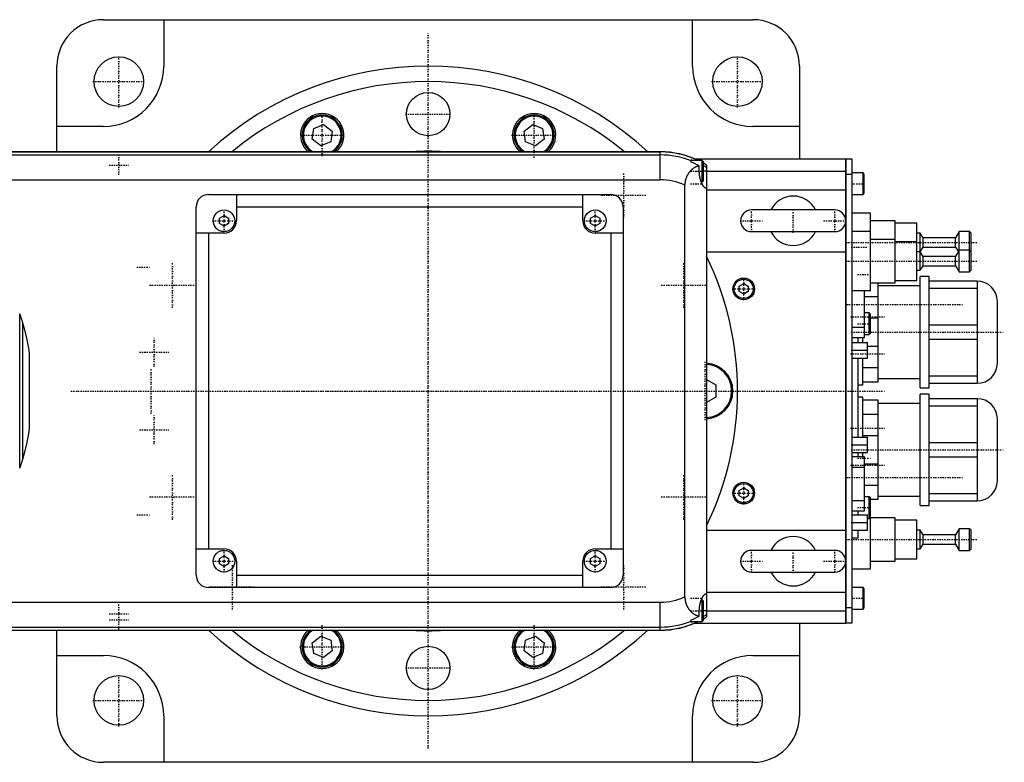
# Model space of a CAD drawing. Extents: x -706 to 186, y -120 to 120.
# Tile 5 of 5: x -132 to 186, y -120 to 120. Entities that reach past the tile are written whole.
import ezdxf

# ---------------------------------------------------------------- set-up
doc = ezdxf.new("R2010")
doc.units = 0
doc.linetypes.add('CENTER', pattern=[1.5, 0.45, -0.5, 0.05, -0.5])
doc.layers.add('AM_0', color=7, linetype='CONTINUOUS')
doc.layers.add('AM_7', color=7, linetype='CENTER')

msp = doc.modelspace()

# ---------------------------------------------------------------- linework, layer by layer
at = {"layer": 'AM_0', "color": 7, "linetype": 'CONTINUOUS'}
for p, q in [((-105, 120), (105, 120)), ((-85.5, 120), (-85.5, 105)), ((85.5, 105), (85.5, 120)), ((-120, 77.32), (-120, 105)), ((120, 105), (120, 75)), ((-37, 84.8), (-33.8, 86.12)), ((-33.8, 86.12), (-31.05, 84.01)), ((31.05, 84.01), (33.8, 86.12)), ((33.8, 86.12), (37, 84.8)), ((-105, 85.5), (-120, 85.5)), ((-37.45, 81.36), (-37, 84.8)), ((-31.05, 84.01), (-31.5, 80.58)), ((31.5, 80.58), (31.05, 84.01)), ((37, 84.8), (37.45, 81.36)), ((120, 85.5), (105, 85.5)), ((-34.7, 79.25), (-37.45, 81.36)), ((-31.5, 80.58), (-34.7, 79.25)), ((34.7, 79.25), (31.5, 80.58)), ((37.45, 81.36), (34.7, 79.25)), ((75, 77.32), (-190.79, 77.32)), ((-190.6, 77.28), (75, 77.28)), ((75, 68.3), (75, 77.32)), ((-186.5, 76.29), (75, 76.29)), ((85, 73.97), (85, 74.75)), ((88.6, 74.5), (85, 74.5)), ((86.23, 75), (135, 75)), ((89, 74.1), (88.6, 74.5)), ((88.6, 67.5), (88.6, 74.5)), ((89, 67.9), (89, 74.1)), ((135, -75), (135, 75)), ((135, 74.95), (135.05, 74.95)), ((135.05, 75), (137, 75)), ((135.05, 75), (135.05, -75)), ((137, 75), (137, -75)), ((87.65, 71), (87.65, 72.74)), ((90, 71), (89, 71)), ((90, 73.02), (90, -73.02)), ((90, 71), (135, 71)), ((140.6, 70.5), (137, 70.5)), ((141, 70.1), (140.6, 70.5)), ((140.6, 63.5), (140.6, 70.5)), ((141, 63.9), (141, 70.1)), ((-167.3, 68.3), (75, 68.3)), ((88.31, 67.5), (88.6, 67.5)), ((88.6, 67.5), (89, 67.9)), ((135, 69.95), (135.05, 69.95)), ((137, 70), (135.05, 70)), ((83, -66.56), (83, 66.56)), ((90, 65), (135, 65)), ((140.6, 63.5), (141, 63.9)), ((-71, 63.5), (59, 63.5)), ((-62, 63.5), (-62, 55)), ((50, 55), (50, 63.5)), ((137, 63.5), (140.6, 63.5)), ((-75, -59.5), (-75, 59.5)), ((-62, 59.5), (50, 59.5)), ((63, 59.5), (63, -59.5)), ((131.5, 58.5), (104.5, 58.5)), ((143, 57.5), (137, 57.5)), ((143, 32.5), (143, 57.5)), ((-67.5, 55.87), (-66, 56.73)), ((-67.5, 54.13), (-67.5, 55.87)), ((-66, 53.27), (-67.5, 54.13)), ((-66, 56.73), (-64.5, 55.87)), ((-64.5, 54.13), (-66, 53.27)), ((-64.5, 55.87), (-64.5, 54.13)), ((52.5, 55.87), (54, 56.73)), ((52.5, 54.13), (52.5, 55.87)), ((54, 53.27), (52.5, 54.13)), ((54, 56.73), (55.5, 55.87)), ((55.5, 54.13), (54, 53.27)), ((55.5, 55.87), (55.5, 54.13)), ((151, 55), (143, 55)), ((151, 35), (151, 55)), ((158, 54.25), (151, 54.25)), ((158, 35.75), (158, 54.25)), ((-66, 51), (-75, 51)), ((-71, 51), (-71, -51)), ((63, 51), (54, 51)), ((59, 51), (59, -51)), ((104.5, 51.5), (131.5, 51.5)), ((143, 51.5), (137, 51.5)), ((159.1, 51), (158, 51)), ((160, 49.5), (159.1, 51)), ((159.1, 39), (159.1, 51)), ((171.7, 51.5), (170.5, 49.5)), ((175, 51.5), (171.7, 51.5)), ((171.7, 38.5), (171.7, 51.5)), ((175.5, 51), (175, 51.5)), ((175, 38.5), (175, 51.5)), ((175.5, 39), (175.5, 51)), ((151, 49), (143, 49)), ((158, 48.25), (151, 48.25)), ((170.5, 49.5), (160, 49.5)), ((160, 46.5), (160, 49.5)), ((170.5, 46.5), (170.5, 49.5)), ((90, 45), (135, 45)), ((159.1, 45), (158, 45)), ((159.1, 45), (160, 46.5)), ((160, 43.5), (159.1, 45)), ((160, 46.5), (170.5, 46.5)), ((170.5, 46.5), (171.4, 45)), ((171.7, 45.5), (170.5, 43.5)), ((175, 45.5), (171.7, 45.5)), ((175.5, 45), (175, 45.5)), ((170.5, 43.5), (160, 43.5)), ((160, 40.5), (160, 43.5)), ((170.5, 40.5), (170.5, 43.5)), ((158, 39), (159.1, 39)), ((159.1, 39), (160, 40.5)), ((160, 40.5), (170.5, 40.5)), ((170.5, 40.5), (171.7, 38.5)), ((171.7, 38.5), (175, 38.5)), ((175, 38.5), (175.5, 39)), ((151, 35.75), (158, 35.75)), ((162, 37), (159, 37)), ((159, 1), (159, 37)), ((162, 1), (162, 37)), ((177.5, 35.5), (162, 35.5)), ((177.5, 35.5), (177.5, 2.5)), ((100.5, 33.87), (102, 34.73)), ((100.5, 32.13), (100.5, 33.87)), ((102, 31.27), (100.5, 32.13)), ((102, 34.73), (103.5, 33.87)), ((103.5, 32.13), (102, 31.27)), ((103.5, 33.87), (103.5, 32.13)), ((137, 32.5), (143, 32.5)), ((141.1, 17.26), (141.1, 32.5)), ((143, 35), (151, 35)), ((145.5, 3), (145.5, 35)), ((159, 34), (145.5, 34)), ((162, 33.2), (177.5, 33.2)), ((141.1, 30.49), (145.5, 30.49)), ((184, 9), (184, 29)), ((-132.05, -24.97), (-132.05, 24.97)), ((142.6, 25.25), (141.1, 25.25)), ((143, 24.85), (142.6, 25.25)), ((142.6, 18.25), (142.6, 25.25)), ((143, 18.65), (143, 24.85)), ((145.5, 23.51), (143, 23.51)), ((-131.05, -21.74), (-131.05, 21.74)), ((137, 20.66), (141.1, 20.66)), ((177.5, 21.3), (162, 21.3)), ((137, 17.26), (141.1, 17.26)), ((139, 15.67), (139, 17.27)), ((140.5, 15.65), (140.5, 17.26)), ((141.1, 18.25), (142.6, 18.25)), ((142.6, 18.25), (143, 18.65)), ((162, 16.7), (177.5, 16.7)), ((137, 15.65), (142, 15.65)), ((137, 13.15), (142, 13.15)), ((142, 10.65), (142, 15.65)), ((142, 14.49), (145.5, 14.49)), ((-128.96, 12.26), (-128.96, -12.26)), ((137, 10.65), (142, 10.65)), ((139, -14.91), (139, 10.66)), ((140.5, 2), (140.5, 10.65)), ((145.5, 7.51), (140.5, 7.51)), ((90, 3.75), (93, 2.02)), ((145.5, 4), (159, 4)), ((177.5, 4.8), (162, 4.8)), ((93, 2.02), (93, -2.02)), ((139, 2), (140.5, 2)), ((140.5, 3), (145.5, 3)), ((159, 1), (162, 1)), ((162, 2.5), (177.5, 2.5)), ((93, -2.02), (90, -3.75)), ((140.5, -2), (139, -2)), ((140.5, -14.9), (140.5, -2)), ((145.5, -3), (140.5, -3)), ((145.5, -35), (145.5, -3)), ((162, -1), (159, -1)), ((159, -37), (159, -1)), ((162, -37), (162, -1)), ((177.5, -2.5), (162, -2.5)), ((177.5, -2.5), (177.5, -35.5)), ((159, -4), (145.5, -4)), ((162, -4.8), (177.5, -4.8)), ((140.5, -7.51), (145.5, -7.51)), ((184, -29), (184, -9)), ((137, -14.9), (142, -14.9)), ((145.5, -14.49), (140.5, -14.49)), ((142, -19.9), (142, -14.9)), ((137, -17.4), (142, -17.4)), ((177.5, -16.7), (162, -16.7)), ((137, -19.9), (142, -19.9)), ((141.1, -21.26), (137, -21.26)), ((139, -21.28), (139, -19.9)), ((140.5, -21.26), (140.5, -19.9)), ((141.1, -38.74), (141.1, -21.26)), ((162, -21.3), (177.5, -21.3)), ((137, -24.66), (141.1, -24.66)), ((141.1, -23.51), (145.5, -23.51)), ((100.5, -32.13), (102, -31.27)), ((102, -31.27), (103.5, -32.13)), ((145.5, -30.49), (141.1, -30.49)), ((100.5, -33.87), (100.5, -32.13)), ((102, -34.73), (100.5, -33.87)), ((103.5, -33.87), (102, -34.73)), ((103.5, -32.13), (103.5, -33.87)), ((142.6, -34.17), (141.1, -34.17)), ((143, -34.57), (142.6, -34.17)), ((142.6, -41.17), (142.6, -34.17)), ((143, -57.5), (143, -34.57)), ((143, -35), (145.5, -35)), ((145.5, -34), (159, -34)), ((177.5, -33.2), (162, -33.2)), ((137, -35.34), (141.1, -35.34)), ((159, -37), (162, -37)), ((162, -35.5), (177.5, -35.5)), ((137, -38.74), (141.1, -38.74)), ((137, -40), (142, -40)), ((139, -40.03), (139, -38.78)), ((142, -45), (142, -40)), ((142, -41.17), (142.6, -41.17)), ((142.6, -41.17), (143, -40.77)), ((151, -41), (143, -41)), ((151, -55), (151, -41)), ((137, -42.5), (142, -42.5)), ((158, -41.75), (151, -41.75)), ((158, -54.25), (158, -41.75)), ((171.7, -44.5), (170.5, -46.5)), ((175, -44.5), (171.7, -44.5)), ((171.7, -51.5), (171.7, -44.5)), ((175.5, -45), (175, -44.5)), ((175, -51.5), (175, -44.5)), ((90, -45), (135, -45)), ((137, -45), (142, -45)), ((137, -47.5), (139, -47.5)), ((139, -47.5), (139, -45.04)), ((159.1, -45), (158, -45)), ((160, -46.5), (159.1, -45)), ((159.1, -51), (159.1, -45)), ((170.5, -46.5), (160, -46.5)), ((160, -49.5), (160, -46.5)), ((170.5, -49.5), (170.5, -46.5)), ((175.5, -51), (175.5, -45)), ((159.1, -51), (160, -49.5)), ((160, -49.5), (170.5, -49.5)), ((170.5, -49.5), (171.7, -51.5)), ((-75, -51), (-66, -51)), ((-67.5, -54.13), (-66, -53.27)), ((-66, -53.27), (-64.5, -54.13)), ((52.5, -54.13), (54, -53.27)), ((54, -51), (63, -51)), ((54, -53.27), (55.5, -54.13)), ((131.5, -51.5), (104.5, -51.5)), ((158, -51), (159.1, -51)), ((171.7, -51.5), (175, -51.5)), ((175, -51.5), (175.5, -51)), ((-67.5, -55.87), (-67.5, -54.13)), ((-66, -56.73), (-67.5, -55.87)), ((-64.5, -55.87), (-66, -56.73)), ((-64.5, -54.13), (-64.5, -55.87)), ((-62, -55), (-62, -63.5)), ((50, -63.5), (50, -55)), ((52.5, -55.87), (52.5, -54.13)), ((54, -56.73), (52.5, -55.87)), ((55.5, -55.87), (54, -56.73)), ((55.5, -54.13), (55.5, -55.87)), ((143, -55), (151, -55)), ((151, -54.25), (158, -54.25)), ((-62, -59.5), (50, -59.5)), ((104.5, -58.5), (131.5, -58.5)), ((137, -57.5), (143, -57.5)), ((59, -63.5), (-71, -63.5)), ((140.6, -63.5), (137, -63.5)), ((141, -63.9), (140.6, -63.5)), ((140.6, -70.5), (140.6, -63.5)), ((90, -65), (135, -65)), ((141, -70.1), (141, -63.9)), ((-167.3, -68.3), (75, -68.3)), ((75, -77.32), (75, -68.3)), ((88.6, -67.5), (88.31, -67.5)), ((89, -67.9), (88.6, -67.5)), ((88.6, -74.5), (88.6, -67.5)), ((89, -74.1), (89, -67.9)), ((135, -69.95), (135.05, -69.95)), ((135.05, -70), (137, -70)), ((87.65, -72.74), (87.65, -71)), ((90, -71), (89, -71)), ((90, -71), (135, -71)), ((137, -70.5), (140.6, -70.5)), ((140.6, -70.5), (141, -70.1)), ((-186.5, -76.29), (75, -76.29)), ((85, -74.75), (85, -73.97)), ((85, -74.5), (88.6, -74.5)), ((86.23, -75), (135, -75)), ((88.6, -74.5), (89, -74.1)), ((120, -75), (120, -105)), ((135, -74.95), (135.05, -74.95)), ((137, -75), (135.05, -75)), ((-190.79, -77.32), (75, -77.32)), ((-190.6, -77.28), (75, -77.28)), ((-120, -105), (-120, -77.32)), ((-37.45, -81.36), (-34.7, -79.25)), ((-34.7, -79.25), (-31.5, -80.58)), ((31.5, -80.58), (34.7, -79.25)), ((34.7, -79.25), (37.45, -81.36)), ((-37, -84.8), (-37.45, -81.36)), ((-31.5, -80.58), (-31.05, -84.01)), ((31.05, -84.01), (31.5, -80.58)), ((37.45, -81.36), (37, -84.8)), ((-120, -85.5), (-105, -85.5)), ((-33.8, -86.12), (-37, -84.8)), ((-31.05, -84.01), (-33.8, -86.12)), ((33.8, -86.12), (31.05, -84.01)), ((37, -84.8), (33.8, -86.12)), ((105, -85.5), (120, -85.5)), ((-85.5, -105), (-85.5, -120)), ((85.5, -120), (85.5, -105)), ((105, -120), (-105, -120))]:
    msp.add_line(p, q, dxfattribs=at)
for points in [[(87.65, 72.74, 0), (87.62, 72.74, 0), (87.57, 72.73, 0), (87.52, 72.72, 0), (87.49, 72.72, 0), (87.46, 72.71, 0), (87.41, 72.7, 0), (87.35, 72.69, 0), (87.3, 72.68, 0), (87.24, 72.66, 0), (87.19, 72.65, 0), (87.16, 72.64, 0), (87.13, 72.63, 0), (87.07, 72.61, 0), (87.02, 72.6, 0), (86.96, 72.58, 0), (86.9, 72.56, 0), (86.85, 72.54, 0), (86.82, 72.52, 0), (86.79, 72.51, 0), (86.73, 72.49, 0), (86.67, 72.46, 0), (86.64, 72.45, 0), (86.62, 72.44, 0), (86.56, 72.41, 0), (86.5, 72.39, 0), (86.47, 72.37, 0), (86.44, 72.36, 0), (86.38, 72.33, 0), (86.33, 72.3, 0), (86.27, 72.27, 0), (86.21, 72.23, 0), (86.15, 72.2, 0), (86.12, 72.18, 0), (86.1, 72.17, 0), (86.04, 72.13, 0), (85.98, 72.1, 0), (85.92, 72.06, 0), (85.87, 72.02, 0), (85.81, 71.98, 0), (85.78, 71.96, 0), (85.75, 71.94, 0), (85.69, 71.9, 0), (85.64, 71.86, 0), (85.58, 71.82, 0), (85.52, 71.78, 0), (85.47, 71.73, 0), (85.44, 71.71, 0), (85.41, 71.69, 0), (85.36, 71.64, 0), (85.3, 71.6, 0), (85.25, 71.55, 0), (85.19, 71.5, 0), (85.14, 71.45, 0), (85.11, 71.43, 0), (85.08, 71.4, 0), (85.03, 71.35, 0), (84.97, 71.3, 0), (84.92, 71.25, 0), (84.87, 71.19, 0), (84.81, 71.14, 0), (84.79, 71.11, 0), (84.76, 71.08, 0), (84.71, 71.03, 0), (84.66, 70.97, 0), (84.63, 70.94, 0), (84.6, 70.91, 0), (84.55, 70.85, 0), (84.5, 70.79, 0), (84.48, 70.76, 0), (84.45, 70.73, 0), (84.4, 70.67, 0), (84.35, 70.6, 0), (84.3, 70.54, 0), (84.25, 70.47, 0), (84.2, 70.41, 0), (84.18, 70.37, 0), (84.16, 70.34, 0), (84.11, 70.27, 0), (84.06, 70.2, 0), (84.02, 70.13, 0), (83.97, 70.06, 0), (83.93, 69.99, 0), (83.9, 69.95, 0), (83.88, 69.91, 0), (83.84, 69.84, 0), (83.8, 69.76, 0), (83.75, 69.69, 0), (83.71, 69.61, 0), (83.67, 69.53, 0), (83.66, 69.5, 0), (83.64, 69.46, 0), (83.6, 69.38, 0), (83.56, 69.3, 0), (83.53, 69.22, 0), (83.49, 69.13, 0), (83.46, 69.05, 0), (83.44, 69.01, 0), (83.43, 68.97, 0), (83.39, 68.89, 0), (83.36, 68.8, 0), (83.34, 68.72, 0), (83.31, 68.63, 0), (83.28, 68.54, 0), (83.27, 68.5, 0), (83.25, 68.46, 0), (83.23, 68.37, 0), (83.21, 68.28, 0), (83.2, 68.23, 0), (83.18, 68.19, 0), (83.16, 68.1, 0), (83.14, 68.01, 0), (83.13, 67.96, 0), (83.13, 67.91, 0), (83.11, 67.82, 0), (83.09, 67.73, 0), (83.08, 67.64, 0), (83.06, 67.55, 0), (83.05, 67.45, 0), (83.05, 67.41, 0), (83.04, 67.36, 0), (83.03, 67.27, 0), (83.02, 67.17, 0), (83.02, 67.08, 0), (83.01, 66.99, 0), (83.01, 66.89, 0), (83.01, 66.85, 0), (83, 66.8, 0), (83, 66.7, 0), (83, 66.61, 0), (83, 66.56, 0)], [(89.8, 65.5, 0), (89.79, 65.5, 0), (89.77, 65.5, 0), (89.75, 65.5, 0), (89.74, 65.5, 0), (89.73, 65.51, 0), (89.71, 65.51, 0), (89.7, 65.52, 0), (89.68, 65.52, 0), (89.66, 65.53, 0), (89.63, 65.54, 0), (89.62, 65.55, 0), (89.61, 65.55, 0), (89.59, 65.56, 0), (89.57, 65.57, 0), (89.55, 65.59, 0), (89.53, 65.6, 0), (89.5, 65.62, 0), (89.49, 65.63, 0), (89.48, 65.64, 0), (89.46, 65.65, 0), (89.43, 65.67, 0), (89.42, 65.68, 0), (89.41, 65.69, 0), (89.39, 65.72, 0), (89.36, 65.74, 0), (89.35, 65.75, 0), (89.34, 65.76, 0), (89.31, 65.79, 0), (89.29, 65.81, 0), (89.26, 65.84, 0), (89.24, 65.87, 0), (89.21, 65.9, 0), (89.2, 65.92, 0), (89.18, 65.93, 0), (89.16, 65.96, 0), (89.13, 66, 0), (89.11, 66.03, 0), (89.08, 66.06, 0), (89.05, 66.1, 0), (89.04, 66.12, 0), (89.03, 66.14, 0), (89, 66.17, 0), (88.97, 66.21, 0), (88.95, 66.25, 0), (88.92, 66.29, 0), (88.89, 66.34, 0), (88.88, 66.36, 0), (88.87, 66.38, 0), (88.84, 66.42, 0), (88.81, 66.47, 0), (88.79, 66.51, 0), (88.76, 66.56, 0), (88.73, 66.6, 0), (88.72, 66.63, 0), (88.71, 66.65, 0), (88.68, 66.7, 0), (88.66, 66.75, 0), (88.63, 66.8, 0), (88.6, 66.85, 0), (88.58, 66.9, 0), (88.57, 66.93, 0), (88.55, 66.95, 0), (88.53, 67, 0), (88.5, 67.06, 0), (88.49, 67.08, 0), (88.48, 67.11, 0), (88.45, 67.16, 0), (88.43, 67.22, 0), (88.42, 67.25, 0), (88.41, 67.28, 0), (88.38, 67.33, 0), (88.36, 67.39, 0), (88.33, 67.45, 0), (88.31, 67.51, 0), (88.28, 67.57, 0), (88.27, 67.6, 0), (88.26, 67.63, 0), (88.24, 67.69, 0), (88.21, 67.76, 0), (88.19, 67.82, 0), (88.17, 67.89, 0), (88.15, 67.95, 0), (88.13, 67.99, 0), (88.12, 68.02, 0), (88.1, 68.09, 0), (88.08, 68.16, 0), (88.06, 68.23, 0), (88.04, 68.3, 0), (88.02, 68.37, 0), (88.01, 68.41, 0), (88, 68.44, 0), (87.98, 68.52, 0), (87.96, 68.59, 0), (87.94, 68.66, 0), (87.92, 68.74, 0), (87.9, 68.81, 0), (87.89, 68.85, 0), (87.88, 68.89, 0), (87.87, 68.96, 0), (87.85, 69.04, 0), (87.84, 69.12, 0), (87.82, 69.2, 0), (87.81, 69.27, 0), (87.8, 69.31, 0), (87.79, 69.35, 0), (87.78, 69.43, 0), (87.77, 69.51, 0), (87.76, 69.55, 0), (87.75, 69.59, 0), (87.74, 69.67, 0), (87.73, 69.75, 0), (87.73, 69.79, 0), (87.72, 69.83, 0), (87.71, 69.91, 0), (87.7, 69.99, 0), (87.69, 70.07, 0), (87.69, 70.15, 0), (87.68, 70.24, 0), (87.68, 70.28, 0), (87.67, 70.32, 0), (87.67, 70.4, 0), (87.66, 70.48, 0), (87.66, 70.56, 0), (87.66, 70.64, 0), (87.65, 70.72, 0), (87.65, 70.76, 0), (87.65, 70.8, 0), (87.65, 70.88, 0), (87.65, 70.96, 0), (87.65, 71, 0)], [(90, 65.59, 0), (89.97, 65.56, 0), (89.9, 65.52, 0), (89.84, 65.5, 0), (89.8, 65.5, 0)], [(-132.05, 24.97, 0), (-132.02, 24.88, 0), (-131.96, 24.69, 0), (-131.89, 24.5, 0), (-131.86, 24.4, 0), (-131.83, 24.3, 0), (-131.77, 24.11, 0), (-131.71, 23.91, 0), (-131.64, 23.71, 0), (-131.58, 23.51, 0), (-131.52, 23.32, 0), (-131.49, 23.22, 0), (-131.46, 23.12, 0), (-131.4, 22.93, 0), (-131.34, 22.74, 0), (-131.29, 22.56, 0), (-131.24, 22.38, 0), (-131.21, 22.28, 0), (-131.2, 22.26, 0), (-131.19, 22.23, 0), (-131.19, 22.21, 0), (-131.18, 22.2, 0), (-131.17, 22.17, 0), (-131.17, 22.14, 0), (-131.16, 22.12, 0), (-131.16, 22.11, 0), (-131.15, 22.08, 0), (-131.14, 22.05, 0), (-131.14, 22.04, 0), (-131.13, 22.02, 0), (-131.12, 22, 0), (-131.12, 21.97, 0), (-131.11, 21.94, 0), (-131.1, 21.92, 0), (-131.09, 21.89, 0), (-131.09, 21.88, 0), (-131.09, 21.87, 0), (-131.08, 21.85, 0), (-131.08, 21.83, 0), (-131.07, 21.81, 0), (-131.07, 21.8, 0), (-131.07, 21.79, 0), (-131.06, 21.79, 0), (-131.06, 21.79, 0), (-131.06, 21.79, 0), (-131.06, 21.78, 0), (-131.06, 21.78, 0), (-131.06, 21.78, 0), (-131.06, 21.78, 0), (-131.06, 21.77, 0), (-131.06, 21.77, 0), (-131.06, 21.77, 0), (-131.06, 21.77, 0), (-131.06, 21.77, 0), (-131.06, 21.77, 0), (-131.06, 21.76, 0), (-131.06, 21.76, 0), (-131.06, 21.76, 0), (-131.06, 21.76, 0), (-131.06, 21.76, 0), (-131.05, 21.76, 0), (-131.05, 21.75, 0), (-131.05, 21.75, 0), (-131.05, 21.75, 0), (-131.05, 21.75, 0), (-131.05, 21.75, 0), (-131.05, 21.75, 0), (-131.05, 21.75, 0), (-131.05, 21.75, 0), (-131.05, 21.74, 0), (-131.05, 21.74, 0), (-131.05, 21.74, 0), (-131.05, 21.74, 0), (-131.05, 21.74, 0), (-131.05, 21.74, 0), (-131.05, 21.74, 0), (-131.05, 21.74, 0)], [(-131.05, 21.74, 0), (-130.62, 20.18, 0), (-129.86, 17.03, 0), (-129.23, 13.86, 0), (-128.96, 12.26, 0)], [(-128.96, -12.26, 0), (-129.23, -13.86, 0), (-129.86, -17.03, 0), (-130.62, -20.18, 0), (-131.05, -21.74, 0)], [(-131.05, -21.74, 0), (-131.05, -21.74, 0), (-131.05, -21.74, 0), (-131.05, -21.74, 0), (-131.05, -21.74, 0), (-131.05, -21.74, 0), (-131.05, -21.74, 0), (-131.05, -21.74, 0), (-131.05, -21.75, 0), (-131.05, -21.75, 0), (-131.05, -21.75, 0), (-131.05, -21.75, 0), (-131.05, -21.75, 0), (-131.05, -21.75, 0), (-131.05, -21.75, 0), (-131.05, -21.75, 0), (-131.05, -21.76, 0), (-131.06, -21.76, 0), (-131.06, -21.76, 0), (-131.06, -21.76, 0), (-131.06, -21.76, 0), (-131.06, -21.76, 0), (-131.06, -21.77, 0), (-131.06, -21.77, 0), (-131.06, -21.77, 0), (-131.06, -21.77, 0), (-131.06, -21.77, 0), (-131.06, -21.77, 0), (-131.06, -21.78, 0), (-131.06, -21.78, 0), (-131.06, -21.78, 0), (-131.06, -21.78, 0), (-131.06, -21.79, 0), (-131.06, -21.79, 0), (-131.06, -21.79, 0), (-131.07, -21.79, 0), (-131.07, -21.8, 0), (-131.07, -21.81, 0), (-131.08, -21.83, 0), (-131.08, -21.85, 0), (-131.09, -21.87, 0), (-131.09, -21.88, 0), (-131.09, -21.89, 0), (-131.1, -21.92, 0), (-131.11, -21.94, 0), (-131.12, -21.97, 0), (-131.12, -22, 0), (-131.13, -22.02, 0), (-131.14, -22.04, 0), (-131.14, -22.05, 0), (-131.15, -22.08, 0), (-131.16, -22.11, 0), (-131.16, -22.12, 0), (-131.17, -22.14, 0), (-131.17, -22.17, 0), (-131.18, -22.2, 0), (-131.19, -22.21, 0), (-131.19, -22.23, 0), (-131.2, -22.26, 0), (-131.21, -22.28, 0), (-131.24, -22.38, 0), (-131.29, -22.56, 0), (-131.34, -22.74, 0), (-131.4, -22.93, 0), (-131.46, -23.12, 0), (-131.49, -23.22, 0), (-131.52, -23.32, 0), (-131.58, -23.51, 0), (-131.64, -23.71, 0), (-131.71, -23.91, 0), (-131.77, -24.11, 0), (-131.83, -24.3, 0), (-131.86, -24.4, 0), (-131.89, -24.5, 0), (-131.96, -24.69, 0), (-132.02, -24.88, 0), (-132.05, -24.97, 0)], [(83, -66.56, 0), (83, -66.61, 0), (83, -66.7, 0), (83, -66.8, 0), (83.01, -66.84, 0), (83.01, -66.89, 0), (83.01, -66.98, 0), (83.02, -67.08, 0), (83.02, -67.17, 0), (83.03, -67.26, 0), (83.04, -67.35, 0), (83.05, -67.4, 0), (83.05, -67.45, 0), (83.06, -67.54, 0), (83.08, -67.63, 0), (83.09, -67.72, 0), (83.11, -67.82, 0), (83.12, -67.91, 0), (83.13, -67.95, 0), (83.14, -68, 0), (83.16, -68.09, 0), (83.18, -68.18, 0), (83.19, -68.23, 0), (83.2, -68.27, 0), (83.23, -68.36, 0), (83.25, -68.45, 0), (83.27, -68.49, 0), (83.28, -68.53, 0), (83.3, -68.62, 0), (83.33, -68.71, 0), (83.36, -68.79, 0), (83.39, -68.88, 0), (83.42, -68.96, 0), (83.44, -69, 0), (83.46, -69.04, 0), (83.49, -69.13, 0), (83.52, -69.21, 0), (83.56, -69.29, 0), (83.6, -69.37, 0), (83.63, -69.45, 0), (83.65, -69.49, 0), (83.67, -69.53, 0), (83.71, -69.6, 0), (83.75, -69.68, 0), (83.79, -69.76, 0), (83.83, -69.83, 0), (83.88, -69.91, 0), (83.9, -69.94, 0), (83.92, -69.98, 0), (83.96, -70.05, 0), (84.01, -70.12, 0), (84.06, -70.19, 0), (84.1, -70.26, 0), (84.15, -70.33, 0), (84.17, -70.37, 0), (84.2, -70.4, 0), (84.25, -70.47, 0), (84.29, -70.53, 0), (84.34, -70.6, 0), (84.39, -70.66, 0), (84.44, -70.72, 0), (84.47, -70.75, 0), (84.49, -70.78, 0), (84.54, -70.84, 0), (84.6, -70.9, 0), (84.62, -70.93, 0), (84.65, -70.96, 0), (84.7, -71.02, 0), (84.75, -71.08, 0), (84.78, -71.1, 0), (84.81, -71.13, 0), (84.86, -71.19, 0), (84.91, -71.24, 0), (84.97, -71.29, 0), (85.02, -71.34, 0), (85.07, -71.4, 0), (85.1, -71.42, 0), (85.13, -71.45, 0), (85.18, -71.5, 0), (85.24, -71.54, 0), (85.29, -71.59, 0), (85.35, -71.64, 0), (85.41, -71.68, 0), (85.43, -71.71, 0), (85.46, -71.73, 0), (85.52, -71.77, 0), (85.58, -71.82, 0), (85.63, -71.86, 0), (85.69, -71.9, 0), (85.75, -71.94, 0), (85.78, -71.96, 0), (85.81, -71.98, 0), (85.86, -72.02, 0), (85.92, -72.06, 0), (85.98, -72.1, 0), (86.04, -72.13, 0), (86.1, -72.17, 0), (86.13, -72.18, 0), (86.15, -72.2, 0), (86.21, -72.24, 0), (86.27, -72.27, 0), (86.33, -72.3, 0), (86.39, -72.33, 0), (86.45, -72.36, 0), (86.48, -72.37, 0), (86.51, -72.39, 0), (86.56, -72.42, 0), (86.62, -72.44, 0), (86.65, -72.46, 0), (86.68, -72.47, 0), (86.74, -72.49, 0), (86.8, -72.52, 0), (86.83, -72.53, 0), (86.85, -72.54, 0), (86.91, -72.56, 0), (86.97, -72.58, 0), (87.02, -72.6, 0), (87.08, -72.62, 0), (87.14, -72.63, 0), (87.16, -72.64, 0), (87.19, -72.65, 0), (87.25, -72.66, 0), (87.3, -72.68, 0), (87.49, -72.72, 0), (87.65, -72.74, 0)], [(87.65, -71, 0), (87.65, -70.96, 0), (87.65, -70.88, 0), (87.65, -70.8, 0), (87.65, -70.76, 0), (87.65, -70.72, 0), (87.66, -70.64, 0), (87.66, -70.56, 0), (87.66, -70.48, 0), (87.67, -70.4, 0), (87.67, -70.32, 0), (87.68, -70.28, 0), (87.68, -70.24, 0), (87.69, -70.15, 0), (87.69, -70.07, 0), (87.7, -69.99, 0), (87.71, -69.91, 0), (87.72, -69.83, 0), (87.73, -69.79, 0), (87.73, -69.75, 0), (87.74, -69.67, 0), (87.75, -69.59, 0), (87.76, -69.55, 0), (87.77, -69.51, 0), (87.78, -69.43, 0), (87.79, -69.35, 0), (87.8, -69.31, 0), (87.81, -69.27, 0), (87.82, -69.2, 0), (87.84, -69.12, 0), (87.85, -69.04, 0), (87.87, -68.96, 0), (87.88, -68.89, 0), (87.89, -68.85, 0), (87.9, -68.81, 0), (87.92, -68.74, 0), (87.94, -68.66, 0), (87.96, -68.59, 0), (87.98, -68.52, 0), (88, -68.44, 0), (88.01, -68.41, 0), (88.02, -68.37, 0), (88.04, -68.3, 0), (88.06, -68.23, 0), (88.08, -68.16, 0), (88.1, -68.09, 0), (88.12, -68.02, 0), (88.13, -67.99, 0), (88.15, -67.95, 0), (88.17, -67.89, 0), (88.19, -67.82, 0), (88.21, -67.76, 0), (88.24, -67.69, 0), (88.26, -67.63, 0), (88.27, -67.6, 0), (88.28, -67.57, 0), (88.31, -67.51, 0), (88.33, -67.45, 0), (88.36, -67.39, 0), (88.38, -67.33, 0), (88.41, -67.28, 0), (88.42, -67.25, 0), (88.43, -67.22, 0), (88.45, -67.16, 0), (88.48, -67.11, 0), (88.49, -67.08, 0), (88.5, -67.06, 0), (88.53, -67, 0), (88.55, -66.95, 0), (88.57, -66.93, 0), (88.58, -66.9, 0), (88.6, -66.85, 0), (88.63, -66.8, 0), (88.66, -66.75, 0), (88.68, -66.7, 0), (88.71, -66.65, 0), (88.72, -66.63, 0), (88.73, -66.6, 0), (88.76, -66.56, 0), (88.79, -66.51, 0), (88.81, -66.47, 0), (88.84, -66.42, 0), (88.87, -66.38, 0), (88.88, -66.36, 0), (88.89, -66.34, 0), (88.92, -66.29, 0), (88.95, -66.25, 0), (88.97, -66.21, 0), (89, -66.17, 0), (89.03, -66.14, 0), (89.04, -66.12, 0), (89.05, -66.1, 0), (89.08, -66.06, 0), (89.11, -66.03, 0), (89.13, -66, 0), (89.16, -65.96, 0), (89.18, -65.93, 0), (89.2, -65.92, 0), (89.21, -65.9, 0), (89.24, -65.87, 0), (89.26, -65.84, 0), (89.29, -65.81, 0), (89.31, -65.79, 0), (89.34, -65.76, 0), (89.35, -65.75, 0), (89.36, -65.74, 0), (89.39, -65.72, 0), (89.41, -65.69, 0), (89.42, -65.68, 0), (89.43, -65.67, 0), (89.46, -65.65, 0), (89.48, -65.64, 0), (89.49, -65.63, 0), (89.5, -65.62, 0), (89.53, -65.6, 0), (89.55, -65.59, 0), (89.57, -65.57, 0), (89.59, -65.56, 0), (89.61, -65.55, 0), (89.62, -65.55, 0), (89.63, -65.54, 0), (89.66, -65.53, 0), (89.68, -65.52, 0), (89.7, -65.52, 0), (89.71, -65.51, 0), (89.73, -65.51, 0), (89.74, -65.5, 0), (89.75, -65.5, 0), (89.77, -65.5, 0), (89.79, -65.5, 0), (89.8, -65.5, 0)], [(89.8, -65.5, 0), (89.84, -65.5, 0), (89.9, -65.52, 0), (89.97, -65.56, 0), (90, -65.59, 0)]]:
    msp.add_polyline3d(points, dxfattribs=at)
for centre, radius in [((-100, 100), 8), ((100, 100), 8), ((0, 89.5), 7), ((-66, 55), 3.5), ((54, 55), 3.5), ((102, 33), 3.5), ((102, 33), 3.1), ((102, -33), 3.5), ((102, -33), 3.1), ((-66, -55), 3.5), ((54, -55), 3.5), ((0, -89.5), 7), ((-100, -100), 8), ((100, -100), 8)]:
    msp.add_circle(centre, radius, dxfattribs=at)
for centre, radius, start, end in [((-105, 105), 15, 90, 180), ((105, 105), 15, 0, 90), ((-105, 105), 19.5, 270, 0), ((0, 0), 105, 47.424, 132.576), ((105, 105), 19.5, 180, 270), ((0, 0), 100, 50.6421, 129.3579), ((-34.25, 82.69), 7, 309.9375, 230.0625), ((-34.25, 82.69), 6.5, 304.3378, 235.6622), ((34.25, 82.69), 7, 309.9375, 230.0625), ((34.25, 82.69), 6.5, 304.3378, 235.6622), ((-34.25, 82.69), 6.1, 298.3731, 241.6269), ((34.25, 82.69), 6.1, 298.3731, 241.6269), ((0, 0), 77.5, 86.0942, 93.9058), ((75, 49), 28.32, 64.2138, 90), ((75, 49), 28.28, 64.3897, 90), ((75, 49), 27.29, 68.5078, 90), ((75, 49), 27.62, 67.3898, 68.7759), ((75, 49), 26.9, 61.9504, 68.176), ((75, 49), 28.32, 58.0174, 60.3731), ((75, 49), 28.28, 57.9645, 60.3249), ((75, 49), 27.62, 57.1102, 59.5476), ((75, 49), 19.3, 65.5117, 90), ((-71, 59.5), 4, 90, 180), ((59, 59.5), 4, 0, 90), ((118, 55), 8, 25.9445, 154.0555), ((104.5, 55), 3.5, 90, 270), ((131.5, 55), 3.5, 270, 90), ((-66, 55), 4, 270, 0), ((54, 55), 4, 180, 270), ((118, 55), 8, 205.9445, 334.0555), ((0, 0), 100, 334.1581, 25.8419), ((177.5, 29), 6.5, 0, 90), ((89.5, 0), 9, 273.1847, 86.8153), ((89.5, 0), 8.6, 273.333, 86.667), ((177.5, 9), 6.5, 270, 0), ((177.5, -9), 6.5, 0, 90), ((177.5, -29), 6.5, 270, 0), ((118, -55), 8, 25.9445, 154.0555), ((-66, -55), 4, 0, 90), ((54, -55), 4, 90, 180), ((104.5, -55), 3.5, 90, 270), ((131.5, -55), 3.5, 270, 90), ((-71, -59.5), 4, 180, 270), ((59, -59.5), 4, 270, 0), ((118, -55), 8, 205.9445, 334.0555), ((75, -49), 19.3, 270, 294.4883), ((75, -49), 26.9, 291.824, 298.0496), ((75, -49), 27.62, 300.4524, 302.8898), ((75, -49), 28.28, 299.6751, 302.0355), ((75, -49), 28.32, 299.6269, 301.9826), ((75, -49), 27.29, 270, 291.4922), ((75, -49), 28.32, 270, 295.7862), ((75, -49), 28.28, 270, 295.6103), ((75, -49), 27.62, 291.2241, 292.6102), ((0, 0), 105, 227.424, 312.576), ((0, 0), 100, 230.6421, 309.3579), ((-34.25, -82.69), 7, 129.9375, 50.0625), ((-34.25, -82.69), 6.5, 124.3378, 55.6622), ((-34.25, -82.69), 6.1, 118.3731, 61.6269), ((0, 0), 77.5, 266.0942, 273.9058), ((34.25, -82.69), 7, 129.9375, 50.0625), ((34.25, -82.69), 6.5, 124.3378, 55.6622), ((34.25, -82.69), 6.1, 118.3731, 61.6269), ((-105, -105), 19.5, 0, 90), ((105, -105), 19.5, 90, 180), ((-105, -105), 15, 180, 270), ((105, -105), 15, 270, 0)]:
    msp.add_arc(centre, radius, start, end, dxfattribs=at)
at = {"layer": 'AM_7', "color": 4, "linetype": 'CENTER'}
for p, q in [((0, -115.5), (0, 115.5)), ((-100, 91.6), (-100, 108.4)), ((100, 91.6), (100, 108.4)), ((-108.4, 100), (-91.6, 100)), ((91.6, 100), (108.4, 100)), ((-34.25, 75.86), (-34.25, 89.51)), ((-7.35, 89.5), (7.35, 89.5)), ((34.25, 75.34), (34.25, 90.04)), ((-41.08, 82.69), (-27.43, 82.69)), ((26.9, 82.69), (41.6, 82.69)), ((-100, 69.85), (-100, 76.15)), ((-103.15, 73), (-96.85, 73)), ((63.29, 55.94), (63.29, 70.64)), ((84.8, 71), (89.2, 71)), ((84.8, 67), (89.2, 67)), ((136.8, 67), (141.2, 67)), ((55.94, 63.29), (70.64, 63.29)), ((-66, 51.32), (-66, 58.67)), ((54, 51.32), (54, 58.67)), ((104.5, 51.32), (104.5, 58.67)), ((118, 51.15), (118, 58.85)), ((131.5, 51.32), (131.5, 58.67)), ((-69.67, 55), (-62.33, 55)), ((50.33, 55), (57.67, 55)), ((100.83, 55), (108.17, 55)), ((127.82, 55), (135.18, 55)), ((135.07, 48), (177.43, 48)), ((0, -47.25), (0, 47.25)), ((136.75, 46.45), (142.25, 46.45)), ((-82.69, 26.9), (-82.69, 41.6)), ((82.69, 26.9), (82.69, 41.6)), ((135.07, 42), (177.43, 42)), ((-94.2, 40), (-89.8, 40)), ((102, 29.32), (102, 36.67)), ((138.8, 37.67), (143.2, 37.67)), ((-90.04, 34.25), (-75.34, 34.25)), ((75.34, 34.25), (90.04, 34.25)), ((98.33, 33), (105.67, 33)), ((135.3, 28), (172.7, 28)), ((136.5, 24), (147.5, 24)), ((138.8, 21.75), (143.2, 21.75)), ((-88.6, 7.77), (-88.6, 17.23)), ((136.75, 19), (186.25, 19)), ((136.75, 13.15), (142.25, 13.15)), ((-93.32, 12.5), (-83.88, 12.5)), ((136.5, 12), (147.5, 12)), ((-89.5, -7.35), (-89.5, 7.35)), ((89.5, -9.45), (89.5, 9.45)), ((-115.5, 0), (147.5, 0)), ((-47.25, 0), (47.25, 0)), ((-88.6, -17.23), (-88.6, -7.77)), ((-93.32, -12.5), (-83.88, -12.5)), ((136.5, -12), (147.5, -12)), ((136.75, -17.4), (142.25, -17.4)), ((136.75, -19), (186.25, -19)), ((138.8, -21.75), (143.2, -21.75)), ((136.5, -24), (147.5, -24)), ((-82.69, -41.6), (-82.69, -26.9)), ((82.69, -41.6), (82.69, -26.9)), ((135.3, -28), (172.7, -28)), ((102, -36.67), (102, -29.32)), ((-90.04, -34.25), (-75.34, -34.25)), ((75.34, -34.25), (90.04, -34.25)), ((98.33, -33), (105.67, -33)), ((138.8, -37.67), (143.2, -37.67)), ((-94.2, -40), (-89.8, -40)), ((136.75, -42.5), (142.25, -42.5)), ((135.07, -48), (177.43, -48)), ((-66, -58.68), (-66, -51.33)), ((54, -58.68), (54, -51.33)), ((104.5, -58.68), (104.5, -51.33)), ((118, -58.85), (118, -51.15)), ((131.5, -58.68), (131.5, -51.33)), ((-69.67, -55), (-62.33, -55)), ((-63.29, -70.64), (-63.29, -55.94)), ((50.33, -55), (57.67, -55)), ((63.29, -70.64), (63.29, -55.94)), ((100.83, -55), (108.17, -55)), ((127.82, -55), (135.18, -55)), ((-70.64, -63.29), (-55.94, -63.29)), ((55.94, -63.29), (70.64, -63.29)), ((-100, -77.15), (-100, -68.85)), ((84.8, -67), (89.2, -67)), ((136.8, -67), (141.2, -67)), ((-103.15, -72), (-96.85, -72)), ((84.8, -71), (89.2, -71)), ((-103.15, -74), (-96.85, -74)), ((-34.25, -90.04), (-34.25, -75.34)), ((34.25, -90.04), (34.25, -75.34)), ((-41.6, -82.69), (-26.9, -82.69)), ((26.9, -82.69), (41.6, -82.69)), ((-100, -108.4), (-100, -91.6)), ((-7.35, -89.5), (7.35, -89.5)), ((100, -108.4), (100, -91.6)), ((-108.4, -100), (-91.6, -100)), ((91.6, -100), (108.4, -100))]:
    msp.add_line(p, q, dxfattribs=at)

doc.saveas('drawing.dxf')
